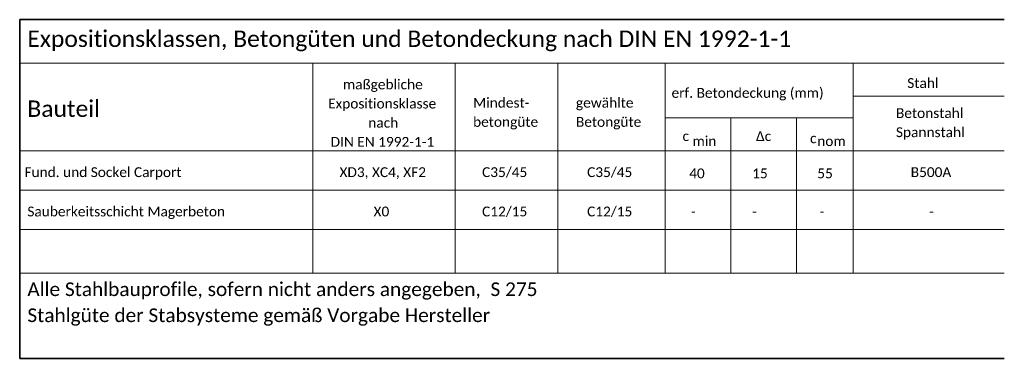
# Model space of a CAD drawing. Header units: metres. Extents: x -3 to 135, y -4 to 27.
# Tile 70 of 81: x 105.22 to 114.22, y 3.48 to 6.58. Entities that reach past the tile are written whole.
import ezdxf

# ---------------------------------------------------------------- set-up
doc = ezdxf.new("R2010")
doc.units = ezdxf.units.M
for name, color, linetype, lineweight in [('A-DETL', 90, 'Continuous', 18), ('A-DETL-MEDM', 33, 'Continuous', 35), ('A-DETL-THIN', 151, 'Continuous', 18), ('Text', 250, 'Continuous', 9)]:
    doc.layers.add(name, color=color, linetype=linetype, lineweight=lineweight)
doc.styles.add('Calibri_1', font='calibri.ttf', dxfattribs={"height": 0.125})
doc.styles.add('Calibri_3', font='calibri.ttf', dxfattribs={"height": 0.09})
doc.styles.add('Calibri_5', font='calibri.ttf', dxfattribs={"height": 0.15})
doc.styles.add('Calibri_6', font='calibri.ttf', dxfattribs={"height": 0.09})

msp = doc.modelspace()

# ---------------------------------------------------------------- linework, layer by layer
at = {"layer": 'A-DETL'}
for p, q in [((114.2185, 6.1836), (105.2185, 6.1836)), ((107.8985, 4.2612), (107.8985, 6.1836)), ((109.1985, 6.1836), (109.1985, 4.2612)), ((110.1385, 6.1836), (110.1385, 4.2612)), ((111.1185, 6.1836), (111.1185, 4.2612)), ((112.8385, 6.1836), (112.8385, 4.2612)), ((112.8385, 5.6812), (111.1185, 5.6812)), ((111.7185, 5.6812), (111.7185, 4.2612)), ((112.3185, 5.6812), (112.3185, 4.2612)), ((114.2185, 5.3812), (105.2185, 5.3812)), ((105.2185, 5.0212), (114.2185, 5.0212)), ((105.2185, 4.6612), (114.2185, 4.6612)), ((105.2185, 4.2612), (114.2185, 4.2612))]:
    msp.add_line(p, q, dxfattribs=at)
at = {"layer": 'A-DETL-MEDM'}
for p, q in [((105.2185, 6.5812), (114.2185, 6.5812)), ((105.2185, 6.5812), (105.2185, 3.4812)), ((105.2185, 3.4812), (114.2185, 3.4812))]:
    msp.add_line(p, q, dxfattribs=at)
at = {"layer": 'A-DETL-THIN'}
msp.add_line((112.8385, 5.8812), (114.2185, 5.8812), dxfattribs=at)

# ---------------------------------------------------------------- texts
at = {"layer": 'Text', "color": 7, "attachment_point": 1}
for s, insert, char_height, width, style in [('Expositionsklassen, Betongüten und Betondeckung nach DIN EN 1992-1-1', (105.2887, 6.4813), 0.15, 8.626157, 'Calibri_5'), ('maßgebliche', (108.1731, 6.0335), 0.09, 0.89789, 'Calibri_3'), ('Stahl', (113.3316, 6.0461), 0.09, 0.352743, 'Calibri_3'), ('erf. Betondeckung (mm)', (111.177, 5.9559), 0.09, 1.707594, 'Calibri_3'), ('Bauteil', (105.2887, 5.8413), 0.15, 0.82173, 'Calibri_5'), ('Expositionsklasse', (108.0375, 5.8582), 0.09, 1.226582, 'Calibri_3'), ('Mindest-', (109.3629, 5.8657), 0.09, 0.633333, 'Calibri_3'), ('gewählte', (110.3029, 5.8657), 0.09, 0.645358, 'Calibri_3'), ('Betonstahl', (113.2282, 5.7711), 0.09, 0.757595, 'Calibri_3'), ('nach ', (108.4046, 5.6829), 0.09, 0.380802, 'Calibri_3'), ('betongüte', (109.3629, 5.6904), 0.09, 0.729536, 'Calibri_3'), ('Betongüte', (110.3029, 5.6904), 0.09, 0.729536, 'Calibri_3'), ('Spannstahl', (113.2282, 5.5959), 0.09, 0.781645, 'Calibri_3'), ('DIN EN 1992-1-1', (108.0606, 5.5077), 0.09, 1.170464, 'Calibri_3'), ('c', (111.2773, 5.5604), 0.09, 0.072152, 'Calibri_3'), ('min', (111.3689, 5.5147), 0.09, 0.268565, 'Calibri_3'), ('\\fCalibri|b0|i0|c161|p34|;Δ', (111.9491, 5.5604), 0.09, 0.096202, 'Calibri_6'), ('c', (112.0285, 5.5604), 0.09, 0.072152, 'Calibri_3'), ('c', (112.443, 5.5404), 0.09, 0.072152, 'Calibri_3'), ('nom', (112.5088, 5.5147), 0.09, 0.320675, 'Calibri_3'), ('Fund. und Sockel Carport', (105.2624, 5.2303), 0.09, 1.783755, 'Calibri_3'), ('XD3, XC4, XF2', (108.1417, 5.2303), 0.09, 0.97405, 'Calibri_3'), ('C35/45', (109.4449, 5.2303), 0.09, 0.51308, 'Calibri_3'), ('C35/45', (110.4049, 5.2303), 0.09, 0.51308, 'Calibri_3'), ('40', (111.3381, 5.2193), 0.09, 0.176371, 'Calibri_3'), ('B500A', (113.3632, 5.2303), 0.09, 0.456962, 'Calibri_3'), ('15', (111.9139, 5.2193), 0.09, 0.176371, 'Calibri_3'), ('55', (112.5088, 5.2193), 0.09, 0.176371, 'Calibri_3'), ('Sauberkeitsschicht Magerbeton', (105.2887, 4.8703), 0.09, 2.228691, 'Calibri_3'), ('X0', (108.4528, 4.8703), 0.09, 0.176371, 'Calibri_3'), ('C12/15', (109.4449, 4.8703), 0.09, 0.51308, 'Calibri_3'), ('C12/15', (110.4049, 4.8703), 0.09, 0.51308, 'Calibri_3'), ('-', (111.3542, 4.8703), 0.09, 0.05211, 'Calibri_3'), ('-', (111.9139, 4.8703), 0.09, 0.05211, 'Calibri_3'), ('-', (112.5305, 4.8703), 0.09, 0.05211, 'Calibri_3'), ('-', (113.5305, 4.8703), 0.09, 0.05211, 'Calibri_3'), ('Alle Stahlbauprofile, sofern nicht anders angegeben,  S 275', (105.2887, 4.1762), 0.125, 5.655905, 'Calibri_1'), ('Stahlgüte der Stabsysteme gemäß Vorgabe Hersteller', (105.2887, 3.9381), 0.125, 5.126792, 'Calibri_1')]:
    msp.add_mtext(s, dxfattribs=dict(at, insert=insert, char_height=char_height, width=width, style=style))

doc.saveas('drawing.dxf')
